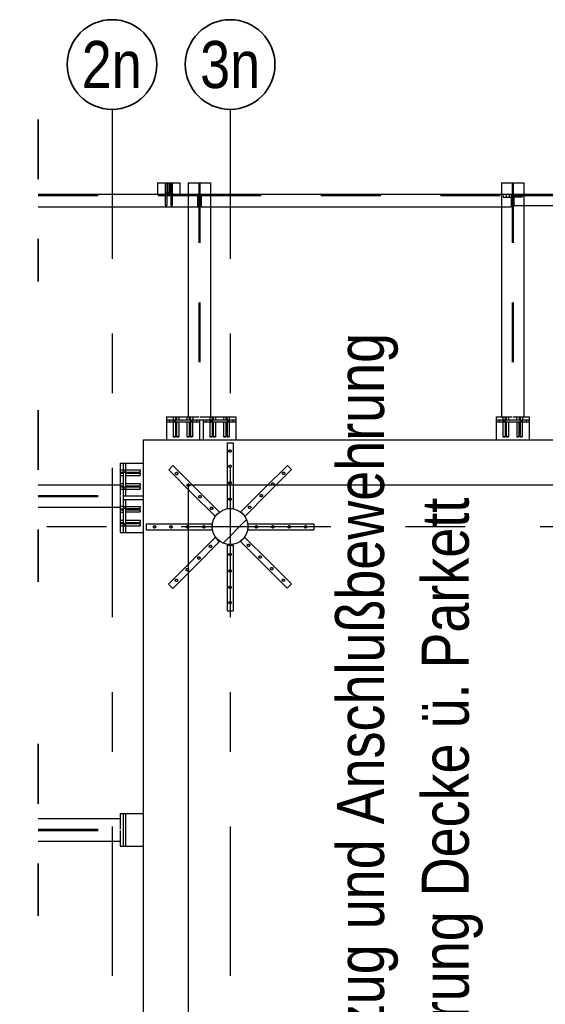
# Model space of a CAD drawing. Header units: millimetres. Extents: x -4.8 to 43.1, y -12 to 21.7.
# Tile 11 of 42: x 1.348 to 2.227, y 17.975 to 19.623. Entities that reach past the tile are written whole.
import ezdxf
from ezdxf.enums import TextEntityAlignment as Align

# ---------------------------------------------------------------- set-up
doc = ezdxf.new("R2010")
doc.units = ezdxf.units.MM
doc.linetypes.add('DASHDOTX2', pattern=[2, 1, -0.5, 0, -0.5])
doc.linetypes.add('HIDDEN', pattern=[0.375, 0.25, -0.125])
doc.layers.add('Achsen', color=7, linetype='Continuous', lineweight=20)
doc.styles.add('Arial Narrow', font='ARIALN.TTF')

msp = doc.modelspace()

# ---------------------------------------------------------------- hatches: boundary and pattern name
at = {"lineweight": 13}
h = msp.add_hatch(dxfattribs=at)
h.set_pattern_fill('bB', color=6, scale=0.01, angle=45, style=0, pattern_type=2)
h.set_pattern_definition([(45, (0, 0), (-0.08838835, 0.08838835), [0.0625, -0.025]), (45, (-0.0442, 0.0442), (-0.08838835, 0.08838835), [])])
h.paths.add_polyline_path([(1.729914, 18.774793), (1.729904, 18.775565), (1.729874, 18.776337), (1.729824, 18.777108), (1.729755, 18.777877), (1.729665, 18.778645), (1.729556, 18.779409), (1.729428, 18.780171), (1.729279, 18.780929), (1.729112, 18.781683), (1.728925, 18.782433), (1.728718, 18.783177), (1.728493, 18.783916), (1.728248, 18.784649), (1.727985, 18.785375), (1.727703, 18.786095), (1.727403, 18.786806), (1.727085, 18.78751), (1.726748, 18.788205), (1.726394, 18.788892), (1.726022, 18.789569), (1.725633, 18.790236), (1.725227, 18.790894), (1.724804, 18.79154), (1.724365, 18.792175), (1.723909, 18.792799), (1.723437, 18.793411), (1.72295, 18.79401), (1.722448, 18.794597), (1.72193, 18.795171), (1.721398, 18.795731), (1.720852, 18.796277), (1.720292, 18.796809), (1.719718, 18.797327), (1.719131, 18.797829), (1.718532, 18.798316), (1.71792, 18.798788), (1.717296, 18.799244), (1.716661, 18.799683), (1.716015, 18.800106), (1.715357, 18.800512), (1.71469, 18.800901), (1.714013, 18.801273), (1.713327, 18.801627), (1.712631, 18.801964), (1.711927, 18.802282), (1.711216, 18.802582), (1.710496, 18.802864), (1.70977, 18.803127), (1.709037, 18.803372), (1.708298, 18.803597), (1.707554, 18.803804), (1.706804, 18.803991), (1.70605, 18.804158), (1.705292, 18.804307), (1.70453, 18.804435), (1.703766, 18.804544), (1.702998, 18.804634), (1.702229, 18.804703), (1.701458, 18.804753), (1.700686, 18.804783), (1.699914, 18.804793), (1.699141, 18.804783), (1.698369, 18.804753), (1.697598, 18.804703), (1.696829, 18.804634), (1.696062, 18.804544), (1.695297, 18.804435), (1.694535, 18.804307), (1.693777, 18.804158), (1.693023, 18.803991), (1.692274, 18.803804), (1.691529, 18.803597), (1.69079, 18.803372), (1.690057, 18.803127), (1.689331, 18.802864), (1.688612, 18.802582), (1.6879, 18.802282), (1.687196, 18.801964), (1.686501, 18.801627), (1.685814, 18.801273), (1.685137, 18.800901), (1.68447, 18.800512), (1.683813, 18.800106), (1.683166, 18.799683), (1.682531, 18.799244), (1.681907, 18.798788), (1.681295, 18.798316), (1.680696, 18.797829), (1.680109, 18.797327), (1.679536, 18.796809), (1.678975, 18.796277), (1.678429, 18.795731), (1.677897, 18.795171), (1.67738, 18.794597), (1.676877, 18.79401), (1.67639, 18.793411), (1.675919, 18.792799), (1.675463, 18.792175), (1.675023, 18.79154), (1.6746, 18.790894), (1.674194, 18.790236), (1.673805, 18.789569), (1.673433, 18.788892), (1.673079, 18.788205), (1.672743, 18.78751), (1.672424, 18.786806), (1.672124, 18.786095), (1.671842, 18.785375), (1.671579, 18.784649), (1.671335, 18.783916), (1.671109, 18.783177), (1.670903, 18.782433), (1.670716, 18.781683), (1.670548, 18.780929), (1.6704, 18.780171), (1.670271, 18.779409), (1.670162, 18.778645), (1.670073, 18.777877), (1.670003, 18.777108), (1.669953, 18.776337), (1.669924, 18.775565), (1.669914, 18.774793), (1.669924, 18.77402), (1.669953, 18.773248), (1.670003, 18.772477), (1.670073, 18.771708), (1.670162, 18.770941), (1.670271, 18.770176), (1.6704, 18.769414), (1.670548, 18.768656), (1.670716, 18.767902), (1.670903, 18.767153), (1.671109, 18.766408), (1.671335, 18.765669), (1.671579, 18.764936), (1.671842, 18.76421), (1.672124, 18.763491), (1.672424, 18.762779), (1.672743, 18.762075), (1.673079, 18.76138), (1.673433, 18.760693), (1.673805, 18.760016), (1.674194, 18.759349), (1.6746, 18.758692), (1.675023, 18.758045), (1.675463, 18.75741), (1.675919, 18.756786), (1.67639, 18.756174), (1.676877, 18.755575), (1.67738, 18.754988), (1.677897, 18.754414), (1.678429, 18.753854), (1.678975, 18.753308), (1.679536, 18.752776), (1.680109, 18.752259), (1.680696, 18.751756), (1.681295, 18.751269), (1.681907, 18.750798), (1.682531, 18.750342), (1.683166, 18.749902), (1.683813, 18.749479), (1.68447, 18.749073), (1.685137, 18.748684), (1.685814, 18.748312), (1.686501, 18.747958), (1.687196, 18.747622), (1.6879, 18.747303), (1.688612, 18.747003), (1.689331, 18.746721), (1.690057, 18.746458), (1.69079, 18.746214), (1.691529, 18.745988), (1.692274, 18.745782), (1.693023, 18.745595), (1.693777, 18.745427), (1.694535, 18.745279), (1.695297, 18.74515), (1.696062, 18.745041), (1.696829, 18.744952), (1.697598, 18.744882), (1.698369, 18.744832), (1.699141, 18.744803), (1.699914, 18.744793), (1.700686, 18.744803), (1.701458, 18.744832), (1.702229, 18.744882), (1.702998, 18.744952), (1.703766, 18.745041), (1.70453, 18.74515), (1.705292, 18.745279), (1.70605, 18.745427), (1.706804, 18.745595), (1.707554, 18.745782), (1.708298, 18.745988), (1.709037, 18.746214), (1.70977, 18.746458), (1.710496, 18.746721), (1.711216, 18.747003), (1.711927, 18.747303), (1.712631, 18.747622), (1.713327, 18.747958), (1.714013, 18.748312), (1.71469, 18.748684), (1.715357, 18.749073), (1.716015, 18.749479), (1.716661, 18.749902), (1.717296, 18.750342), (1.71792, 18.750798), (1.718532, 18.751269), (1.719131, 18.751756), (1.719718, 18.752259), (1.720292, 18.752776), (1.720852, 18.753308), (1.721398, 18.753854), (1.72193, 18.754414), (1.722448, 18.754988), (1.72295, 18.755575), (1.723437, 18.756174), (1.723909, 18.756786), (1.724365, 18.75741), (1.724804, 18.758045), (1.725227, 18.758692), (1.725633, 18.759349), (1.726022, 18.760016), (1.726394, 18.760693), (1.726748, 18.76138), (1.727085, 18.762075), (1.727403, 18.762779), (1.727703, 18.763491), (1.727985, 18.76421), (1.728248, 18.764936), (1.728493, 18.765669), (1.728718, 18.766408), (1.728925, 18.767153), (1.729112, 18.767902), (1.729279, 18.768656), (1.729428, 18.769414), (1.729556, 18.770176), (1.729665, 18.770941), (1.729755, 18.771708), (1.729824, 18.772477), (1.729874, 18.773248), (1.729904, 18.77402)])

# ---------------------------------------------------------------- linework, layer by layer
at = {"color": 2, "linetype": 'HIDDEN', "lineweight": 35, "ltscale": 0.25}
for p, q in [((1.379225, 19.456006), (1.379225, 19.184756)), ((1.379225, 18.969803), (1.379225, 18.682303)), ((1.379225, 18.411037), (1.379225, 18.123537))]:
    msp.add_line(p, q, dxfattribs=at)
at = {"color": 3, "linetype": 'HIDDEN', "lineweight": 25, "ltscale": 0.25}
for p, q in [((1.596115, 19.349756), (1.596115, 19.331006)), ((1.598615, 19.349756), (1.598615, 19.331006)), ((1.647676, 19.349756), (1.647676, 18.958544)), ((1.649451, 19.349756), (1.649451, 18.958544)), ((2.171536, 19.349756), (2.171536, 18.958544)), ((2.173311, 19.349756), (2.173311, 18.958544)), ((1.379225, 19.328631), (1.645279, 19.328631)), ((1.591615, 19.332631), (1.594115, 19.332631)), ((1.591615, 19.331006), (1.594115, 19.331006)), ((1.591615, 19.329381), (1.594115, 19.329381)), ((1.596115, 19.333506), (1.598615, 19.333506)), ((1.600615, 19.332631), (1.603115, 19.332631)), ((1.600615, 19.331006), (1.603115, 19.331006)), ((1.600615, 19.329381), (1.603115, 19.329381)), ((1.629814, 19.331006), (1.645279, 19.331006)), ((1.645279, 19.331006), (1.647779, 19.331006)), ((1.645279, 19.328631), (1.645279, 19.309756)), ((1.647779, 19.331006), (1.647779, 19.309756)), ((1.649349, 19.331006), (1.651849, 19.331006)), ((1.649349, 19.331006), (1.649349, 19.309756)), ((1.651849, 19.331006), (1.667314, 19.331006)), ((1.651849, 19.328631), (1.651849, 19.309756)), ((1.651849, 19.328631), (2.170286, 19.328631)), ((2.153673, 19.331006), (2.170286, 19.331006)), ((2.156536, 19.328631), (2.156536, 19.326131)), ((2.156536, 19.326131), (2.171536, 19.326131)), ((2.161665, 19.331006), (2.161665, 19.328631)), ((2.161665, 19.328631), (2.161665, 19.326131)), ((2.166411, 19.331006), (2.166411, 19.328631)), ((2.166411, 19.328631), (2.166411, 19.326131)), ((2.170286, 19.331006), (2.170286, 19.309756)), ((2.170286, 19.328631), (2.171536, 19.328631)), ((2.173311, 19.328881), (2.174561, 19.328881)), ((2.173311, 19.326381), (2.188311, 19.326381)), ((2.174561, 19.331006), (2.191173, 19.331006)), ((2.174561, 19.331006), (2.174561, 19.312256)), ((2.174561, 19.328881), (2.747778, 19.328881)), ((2.178436, 19.331006), (2.178436, 19.328881)), ((2.178436, 19.328881), (2.178436, 19.326381)), ((2.183186, 19.331006), (2.183186, 19.328881)), ((2.183186, 19.328881), (2.183186, 19.326381)), ((2.188311, 19.328881), (2.188311, 19.326381)), ((1.629814, 19.309756), (1.645279, 19.309756)), ((1.645279, 19.319881), (1.647676, 19.319881)), ((1.645279, 19.319654), (1.647676, 19.319654)), ((1.647676, 19.31486), (1.645279, 19.31486)), ((1.645279, 19.314631), (1.647779, 19.314631)), ((1.645279, 19.309756), (1.647779, 19.309756)), ((1.647676, 19.319881), (1.649451, 19.319881)), ((1.647676, 19.319654), (1.649451, 19.319654)), ((1.649349, 19.31486), (1.647676, 19.31486)), ((1.647779, 19.314631), (1.649451, 19.314631)), ((1.651849, 19.31486), (1.649349, 19.31486)), ((1.649349, 19.309756), (1.651849, 19.309756)), ((1.649451, 19.319881), (1.651849, 19.319881)), ((1.649451, 19.319654), (1.651849, 19.319654)), ((1.649451, 19.314631), (1.651849, 19.314631)), ((1.651849, 19.309756), (1.667314, 19.309756)), ((2.153673, 19.309756), (2.170286, 19.309756)), ((2.174561, 19.312256), (2.191173, 19.312256)), ((1.598566, 18.953543), (1.598566, 18.949793)), ((1.60469, 18.958544), (1.60469, 18.953544)), ((1.60469, 18.953544), (1.60469, 18.952294)), ((1.60469, 18.952294), (1.604842, 18.952294)), ((1.604815, 18.952294), (1.604815, 18.949793)), ((1.604815, 18.949793), (1.604815, 18.924794)), ((1.604842, 18.952294), (1.605276, 18.952294)), ((1.605276, 18.952294), (1.605925, 18.952294)), ((1.605925, 18.952294), (1.606688, 18.952294)), ((1.606688, 18.952294), (1.607455, 18.952294)), ((1.607455, 18.952294), (1.608104, 18.952294)), ((1.608104, 18.952294), (1.608538, 18.952294)), ((1.608538, 18.952294), (1.60869, 18.952294)), ((1.608565, 18.952294), (1.608565, 18.949793)), ((1.608565, 18.949793), (1.608565, 18.924794)), ((1.60869, 18.958544), (1.60869, 18.953544)), ((1.60869, 18.953544), (1.60869, 18.952294)), ((1.610316, 18.958544), (1.610316, 18.953544)), ((1.610441, 18.949793), (1.610441, 18.924794)), ((1.614191, 18.949793), (1.614191, 18.924794)), ((1.614316, 18.958544), (1.614316, 18.953544)), ((1.627795, 18.958544), (1.627795, 18.953544)), ((1.62792, 18.949793), (1.627921, 18.924794)), ((1.629795, 18.958544), (1.647676, 18.958544)), ((1.63167, 18.949793), (1.631671, 18.924794)), ((1.631795, 18.958544), (1.631795, 18.953544)), ((1.63344, 18.958544), (1.63344, 18.953544)), ((1.63344, 18.953544), (1.63344, 18.952294)), ((1.63344, 18.952294), (1.633592, 18.952294)), ((1.633565, 18.952294), (1.633565, 18.949793)), ((1.633565, 18.949793), (1.633565, 18.924794)), ((1.633592, 18.952294), (1.634026, 18.952294)), ((1.634026, 18.952294), (1.634675, 18.952294)), ((1.634675, 18.952294), (1.635438, 18.952294)), ((1.635438, 18.952294), (1.636205, 18.952294)), ((1.636205, 18.952294), (1.636854, 18.952294)), ((1.636854, 18.952294), (1.637288, 18.952294)), ((1.637288, 18.952294), (1.63744, 18.952294)), ((1.637315, 18.952294), (1.637315, 18.949793)), ((1.637315, 18.949793), (1.637315, 18.924794)), ((1.63744, 18.958544), (1.63744, 18.953544)), ((1.63744, 18.953544), (1.63744, 18.952294)), ((1.643566, 18.953543), (1.643566, 18.949793)), ((1.649451, 18.958544), (1.667314, 18.958544)), ((1.659816, 18.953543), (1.659816, 18.949793)), ((1.66594, 18.958544), (1.66594, 18.953544)), ((1.66594, 18.953544), (1.66594, 18.952294)), ((1.66594, 18.952294), (1.666092, 18.952294)), ((1.666065, 18.952294), (1.666065, 18.949793)), ((1.666065, 18.949793), (1.666065, 18.924794)), ((1.666092, 18.952294), (1.666526, 18.952294)), ((1.666526, 18.952294), (1.667175, 18.952294)), ((1.667175, 18.952294), (1.667938, 18.952294)), ((1.667938, 18.952294), (1.668705, 18.952294)), ((1.668705, 18.952294), (1.669354, 18.952294)), ((1.669354, 18.952294), (1.669788, 18.952294)), ((1.669788, 18.952294), (1.66994, 18.952294)), ((1.669815, 18.952294), (1.669815, 18.949793)), ((1.669815, 18.949793), (1.669815, 18.924794)), ((1.66994, 18.958544), (1.66994, 18.953544)), ((1.66994, 18.953544), (1.66994, 18.952294)), ((1.671566, 18.958544), (1.671566, 18.953544)), ((1.671691, 18.949793), (1.671691, 18.924794)), ((1.675441, 18.949793), (1.675441, 18.924794)), ((1.675566, 18.958544), (1.675566, 18.953544)), ((1.689045, 18.958544), (1.689045, 18.953544)), ((1.68917, 18.949793), (1.689171, 18.924794)), ((1.69292, 18.949793), (1.692921, 18.924794)), ((1.693045, 18.958544), (1.693045, 18.953544)), ((1.69469, 18.958544), (1.69469, 18.953544)), ((1.69469, 18.953544), (1.69469, 18.952294)), ((1.69469, 18.952294), (1.694842, 18.952294)), ((1.694815, 18.952294), (1.694815, 18.949793)), ((1.694815, 18.949793), (1.694815, 18.924794)), ((1.694842, 18.952294), (1.695276, 18.952294)), ((1.695276, 18.952294), (1.695925, 18.952294)), ((1.695925, 18.952294), (1.696688, 18.952294)), ((1.696688, 18.952294), (1.697455, 18.952294)), ((1.697455, 18.952294), (1.698104, 18.952294)), ((1.698104, 18.952294), (1.698538, 18.952294)), ((1.698538, 18.952294), (1.69869, 18.952294)), ((1.698565, 18.952294), (1.698565, 18.949793)), ((1.698565, 18.949793), (1.698565, 18.924794)), ((1.69869, 18.958544), (1.69869, 18.953544)), ((1.69869, 18.953544), (1.69869, 18.952294)), ((1.704816, 18.953543), (1.704816, 18.949793)), ((2.149915, 18.953543), (2.149915, 18.949793)), ((2.153673, 18.958544), (2.171536, 18.958544)), ((2.156039, 18.958544), (2.156039, 18.953544)), ((2.156039, 18.953544), (2.156039, 18.952294)), ((2.156039, 18.952294), (2.156191, 18.952294)), ((2.156164, 18.952294), (2.156164, 18.949793)), ((2.156164, 18.949793), (2.156164, 18.924794)), ((2.156191, 18.952294), (2.156625, 18.952294)), ((2.156625, 18.952294), (2.157274, 18.952294)), ((2.157274, 18.952294), (2.158037, 18.952294)), ((2.158037, 18.952294), (2.158805, 18.952294)), ((2.158805, 18.952294), (2.159453, 18.952294)), ((2.159453, 18.952294), (2.159887, 18.952294)), ((2.159887, 18.952294), (2.160039, 18.952294)), ((2.159914, 18.952294), (2.159914, 18.949793)), ((2.159914, 18.949793), (2.159914, 18.924794)), ((2.160039, 18.958544), (2.160039, 18.953544)), ((2.160039, 18.953544), (2.160039, 18.952294)), ((2.161665, 18.958544), (2.161665, 18.953544)), ((2.16179, 18.949793), (2.16179, 18.924794)), ((2.16554, 18.949793), (2.16554, 18.924794)), ((2.165665, 18.958544), (2.165665, 18.953544)), ((2.173311, 18.958544), (2.191173, 18.958544)), ((2.179145, 18.958544), (2.179145, 18.953544)), ((2.17927, 18.949793), (2.17927, 18.924794)), ((2.18302, 18.949793), (2.18302, 18.924794)), ((2.183145, 18.958544), (2.183145, 18.953544)), ((2.184789, 18.958544), (2.184789, 18.953544)), ((2.184789, 18.953544), (2.184789, 18.952294)), ((2.184789, 18.952294), (2.184941, 18.952294)), ((2.184914, 18.952294), (2.184914, 18.949793)), ((2.184914, 18.949793), (2.184914, 18.924794)), ((2.184941, 18.952294), (2.185375, 18.952294)), ((2.185375, 18.952294), (2.186024, 18.952294)), ((2.186024, 18.952294), (2.186787, 18.952294)), ((2.186787, 18.952294), (2.187555, 18.952294)), ((2.187555, 18.952294), (2.188203, 18.952294)), ((2.188203, 18.952294), (2.188637, 18.952294)), ((2.188637, 18.952294), (2.188789, 18.952294)), ((2.188664, 18.952294), (2.188664, 18.949793)), ((2.188664, 18.949793), (2.188664, 18.924794)), ((2.188789, 18.958544), (2.188789, 18.953544)), ((2.188789, 18.953544), (2.188789, 18.952294)), ((2.194915, 18.953543), (2.194915, 18.949793)), ((1.604959, 18.924794), (1.604815, 18.924794)), ((1.604957, 18.924787), (1.604815, 18.924787)), ((1.605363, 18.924779), (1.604957, 18.924779)), ((1.604959, 18.924803), (1.605366, 18.924803)), ((1.605971, 18.924779), (1.605363, 18.924779)), ((1.605366, 18.924796), (1.605974, 18.924796)), ((1.606692, 18.924779), (1.605971, 18.924779)), ((1.605974, 18.924796), (1.606688, 18.924796)), ((1.606688, 18.924796), (1.607406, 18.924796)), ((1.607409, 18.924779), (1.606692, 18.924779)), ((1.607406, 18.924796), (1.608015, 18.924796)), ((1.608017, 18.924779), (1.607409, 18.924779)), ((1.608015, 18.924803), (1.608422, 18.924803)), ((1.608423, 18.924779), (1.608017, 18.924779)), ((1.608565, 18.924794), (1.608422, 18.924794)), ((1.608565, 18.924787), (1.608423, 18.924787)), ((1.610585, 18.924793), (1.610441, 18.924793)), ((1.610583, 18.924787), (1.610441, 18.924787)), ((1.610989, 18.924779), (1.610583, 18.924779)), ((1.610585, 18.924803), (1.610992, 18.924803)), ((1.611597, 18.924779), (1.610989, 18.924779)), ((1.610992, 18.924796), (1.6116, 18.924796)), ((1.612318, 18.924779), (1.611597, 18.924779)), ((1.6116, 18.924796), (1.612314, 18.924796)), ((1.612314, 18.924796), (1.613032, 18.924796)), ((1.613035, 18.92478), (1.612318, 18.924779)), ((1.613032, 18.924796), (1.613641, 18.924796)), ((1.613643, 18.92478), (1.613035, 18.92478)), ((1.613641, 18.924803), (1.614048, 18.924803)), ((1.614049, 18.92478), (1.613643, 18.92478)), ((1.614191, 18.924793), (1.614048, 18.924793)), ((1.614191, 18.924788), (1.614049, 18.924788)), ((1.628064, 18.924792), (1.627921, 18.924792)), ((1.628063, 18.924789), (1.627921, 18.924789)), ((1.628468, 18.92478), (1.628063, 18.92478)), ((1.628064, 18.924802), (1.628471, 18.924802)), ((1.629076, 18.92478), (1.628468, 18.92478)), ((1.628471, 18.924796), (1.62908, 18.924796)), ((1.629797, 18.92478), (1.629076, 18.92478)), ((1.62908, 18.924796), (1.629794, 18.924796)), ((1.629794, 18.924796), (1.630511, 18.924796)), ((1.630515, 18.92478), (1.629797, 18.92478)), ((1.630511, 18.924796), (1.63112, 18.924796)), ((1.631123, 18.92478), (1.630515, 18.92478)), ((1.63112, 18.924802), (1.631527, 18.924802)), ((1.631529, 18.92478), (1.631123, 18.92478)), ((1.631671, 18.924792), (1.631527, 18.924792)), ((1.631671, 18.924789), (1.631529, 18.924789)), ((1.633709, 18.924792), (1.633565, 18.924792)), ((1.633707, 18.924789), (1.633565, 18.924789)), ((1.634113, 18.92478), (1.633707, 18.92478)), ((1.633709, 18.924802), (1.634116, 18.924802)), ((1.634721, 18.92478), (1.634113, 18.92478)), ((1.634116, 18.924796), (1.634724, 18.924796)), ((1.635442, 18.92478), (1.634721, 18.92478)), ((1.634724, 18.924796), (1.635438, 18.924796)), ((1.635438, 18.924796), (1.636156, 18.924796)), ((1.636159, 18.92478), (1.635442, 18.92478)), ((1.636156, 18.924796), (1.636765, 18.924796)), ((1.636767, 18.92478), (1.636159, 18.92478)), ((1.636765, 18.924802), (1.637172, 18.924802)), ((1.637173, 18.92478), (1.636767, 18.92478)), ((1.637315, 18.924792), (1.637172, 18.924792)), ((1.637315, 18.924789), (1.637173, 18.924789)), ((1.666207, 18.924791), (1.666065, 18.924791)), ((1.666209, 18.92479), (1.666065, 18.92479)), ((1.666613, 18.924781), (1.666207, 18.924781)), ((1.666209, 18.924802), (1.666616, 18.924802)), ((1.667221, 18.924781), (1.666613, 18.924781)), ((1.666616, 18.924796), (1.667224, 18.924796)), ((1.667942, 18.924781), (1.667221, 18.924781)), ((1.667224, 18.924796), (1.667938, 18.924796)), ((1.667938, 18.924796), (1.668656, 18.924796)), ((1.668659, 18.924781), (1.667942, 18.924781)), ((1.668656, 18.924796), (1.669265, 18.924796)), ((1.669267, 18.924781), (1.668659, 18.924781)), ((1.669265, 18.924802), (1.669672, 18.924802)), ((1.669673, 18.924781), (1.669267, 18.924781)), ((1.669815, 18.92479), (1.669672, 18.92479)), ((1.669815, 18.924792), (1.669673, 18.924792)), ((1.671833, 18.924792), (1.671691, 18.924792)), ((1.671835, 18.92479), (1.671691, 18.92479)), ((1.672239, 18.924781), (1.671833, 18.924781)), ((1.671835, 18.924802), (1.672242, 18.924802)), ((1.672847, 18.924781), (1.672239, 18.924781)), ((1.672242, 18.924796), (1.67285, 18.924796)), ((1.673568, 18.924781), (1.672847, 18.924781)), ((1.67285, 18.924796), (1.673564, 18.924796)), ((1.673564, 18.924796), (1.674282, 18.924796)), ((1.674285, 18.924781), (1.673568, 18.924781)), ((1.674282, 18.924796), (1.674891, 18.924796)), ((1.674893, 18.924781), (1.674285, 18.924781)), ((1.674891, 18.924802), (1.675298, 18.924802)), ((1.675299, 18.924781), (1.674893, 18.924781)), ((1.675441, 18.924789), (1.675298, 18.924789)), ((1.675441, 18.924792), (1.675299, 18.924792)), ((1.689313, 18.924793), (1.689171, 18.924793)), ((1.689314, 18.924788), (1.689171, 18.924788)), ((1.689718, 18.924781), (1.689313, 18.924781)), ((1.689314, 18.924801), (1.689721, 18.924801)), ((1.690326, 18.924781), (1.689718, 18.924781)), ((1.689721, 18.924796), (1.69033, 18.924796)), ((1.691047, 18.924781), (1.690326, 18.924781)), ((1.69033, 18.924796), (1.691044, 18.924796)), ((1.691044, 18.924796), (1.691761, 18.924796)), ((1.691765, 18.924781), (1.691047, 18.924781)), ((1.691761, 18.924796), (1.69237, 18.924796)), ((1.692373, 18.924781), (1.691765, 18.924781)), ((1.69237, 18.924801), (1.692777, 18.924801)), ((1.692779, 18.924781), (1.692373, 18.924781)), ((1.692921, 18.924788), (1.692777, 18.924788)), ((1.692921, 18.924793), (1.692779, 18.924793)), ((1.694957, 18.924794), (1.694815, 18.924794)), ((1.694959, 18.924788), (1.694815, 18.924788)), ((1.694914, 18.914793), (1.704914, 18.914793)), ((1.694914, 18.914793), (1.694914, 18.859793)), ((1.695363, 18.924782), (1.694957, 18.924782)), ((1.694959, 18.924801), (1.695366, 18.924801)), ((1.695971, 18.924782), (1.695363, 18.924782)), ((1.695366, 18.924796), (1.695974, 18.924796)), ((1.696692, 18.924782), (1.695971, 18.924782)), ((1.695974, 18.924796), (1.696688, 18.924796)), ((1.696688, 18.924796), (1.697406, 18.924796)), ((1.697409, 18.924782), (1.696692, 18.924782)), ((1.697406, 18.924796), (1.698015, 18.924796)), ((1.698017, 18.924782), (1.697409, 18.924782)), ((1.698015, 18.924801), (1.698422, 18.924801)), ((1.698423, 18.924782), (1.698017, 18.924782)), ((1.698565, 18.924788), (1.698422, 18.924788)), ((1.698565, 18.924794), (1.698423, 18.924794)), ((1.704914, 18.914793), (1.704914, 18.859793)), ((2.156308, 18.924794), (2.156164, 18.924794)), ((2.156306, 18.924791), (2.156164, 18.924791)), ((2.156712, 18.924793), (2.156306, 18.924793)), ((2.156308, 18.924794), (2.156715, 18.924794)), ((2.15732, 18.924793), (2.156712, 18.924793)), ((2.156715, 18.924794), (2.157324, 18.924794)), ((2.158041, 18.924793), (2.15732, 18.924793)), ((2.157324, 18.924794), (2.158037, 18.924794)), ((2.158037, 18.924794), (2.158755, 18.924794)), ((2.158759, 18.924793), (2.158041, 18.924793)), ((2.158755, 18.924794), (2.159364, 18.924794)), ((2.159366, 18.924793), (2.158759, 18.924793)), ((2.159364, 18.924794), (2.159771, 18.924794)), ((2.159772, 18.924793), (2.159366, 18.924793)), ((2.159914, 18.924794), (2.159771, 18.924794)), ((2.159914, 18.924792), (2.159772, 18.924792)), ((2.161934, 18.924793), (2.16179, 18.924793)), ((2.161932, 18.924792), (2.16179, 18.924792)), ((2.162338, 18.924793), (2.161932, 18.924793)), ((2.161934, 18.924794), (2.162341, 18.924794)), ((2.162946, 18.924793), (2.162338, 18.924793)), ((2.162341, 18.924794), (2.162949, 18.924794)), ((2.163667, 18.924793), (2.162946, 18.924793)), ((2.162949, 18.924794), (2.163663, 18.924794)), ((2.163663, 18.924794), (2.164381, 18.924794)), ((2.164385, 18.924793), (2.163667, 18.924793)), ((2.164381, 18.924794), (2.16499, 18.924794)), ((2.164992, 18.924793), (2.164385, 18.924793)), ((2.16499, 18.924794), (2.165397, 18.924794)), ((2.165398, 18.924793), (2.164992, 18.924793)), ((2.16554, 18.924793), (2.165397, 18.924793)), ((2.16554, 18.924792), (2.165398, 18.924792)), ((2.179412, 18.924793), (2.17927, 18.924793)), ((2.179413, 18.924792), (2.17927, 18.924792)), ((2.179818, 18.924794), (2.179412, 18.924794)), ((2.179413, 18.924794), (2.17982, 18.924794)), ((2.180425, 18.924794), (2.179818, 18.924794)), ((2.17982, 18.924794), (2.180429, 18.924794)), ((2.181147, 18.924794), (2.180425, 18.924794)), ((2.180429, 18.924794), (2.181143, 18.924794)), ((2.181143, 18.924794), (2.181861, 18.924794)), ((2.181864, 18.924794), (2.181147, 18.924794)), ((2.181861, 18.924794), (2.182469, 18.924794)), ((2.182472, 18.924794), (2.181864, 18.924794)), ((2.182469, 18.924794), (2.182876, 18.924794)), ((2.182878, 18.924794), (2.182472, 18.924794)), ((2.18302, 18.924792), (2.182876, 18.924792)), ((2.18302, 18.924793), (2.182878, 18.924793)), ((2.185056, 18.924794), (2.184914, 18.924794)), ((2.185058, 18.924792), (2.184914, 18.924792)), ((2.185462, 18.924794), (2.185056, 18.924794)), ((2.185058, 18.924794), (2.185465, 18.924794)), ((2.18607, 18.924794), (2.185462, 18.924794)), ((2.185465, 18.924794), (2.186074, 18.924794)), ((2.186791, 18.924794), (2.18607, 18.924794)), ((2.186074, 18.924794), (2.186787, 18.924794)), ((2.186787, 18.924794), (2.187505, 18.924794)), ((2.187509, 18.924794), (2.186791, 18.924794)), ((2.187505, 18.924794), (2.188114, 18.924794)), ((2.188116, 18.924794), (2.187509, 18.924794)), ((2.188114, 18.924794), (2.188521, 18.924794)), ((2.188522, 18.924794), (2.188116, 18.924794)), ((2.188664, 18.924792), (2.188521, 18.924792)), ((2.188664, 18.924794), (2.188522, 18.924794)), ((1.516063, 18.869919), (1.521063, 18.869919)), ((1.516063, 18.865919), (1.521063, 18.865919)), ((1.521063, 18.869919), (1.522313, 18.869919)), ((1.521063, 18.865919), (1.522313, 18.865919)), ((1.522313, 18.869919), (1.522313, 18.869767)), ((1.522313, 18.869794), (1.524813, 18.869794)), ((1.522313, 18.869767), (1.522313, 18.869333)), ((1.522313, 18.869333), (1.522313, 18.868684)), ((1.522313, 18.868684), (1.522313, 18.867921)), ((1.522313, 18.867921), (1.522313, 18.867154)), ((1.522313, 18.867154), (1.522313, 18.866505)), ((1.522313, 18.866505), (1.522313, 18.866071)), ((1.522313, 18.866071), (1.522313, 18.865919)), ((1.522313, 18.866044), (1.524813, 18.866044)), ((1.524813, 18.869794), (1.549813, 18.869794)), ((1.524813, 18.866044), (1.549813, 18.866044)), ((1.549811, 18.868638), (1.549811, 18.869246)), ((1.549811, 18.866592), (1.549811, 18.8672)), ((1.549813, 18.869794), (1.549813, 18.869652)), ((1.549813, 18.869652), (1.549813, 18.869246)), ((1.549813, 18.869244), (1.549813, 18.869651)), ((1.549813, 18.869244), (1.549813, 18.868638)), ((1.549813, 18.868638), (1.549813, 18.867921)), ((1.549813, 18.867921), (1.549813, 18.867203)), ((1.549813, 18.867203), (1.549813, 18.866595)), ((1.549813, 18.866188), (1.549813, 18.866595)), ((1.549813, 18.866592), (1.549813, 18.866186)), ((1.549813, 18.866186), (1.549813, 18.866044)), ((1.549818, 18.869794), (1.549818, 18.869651)), ((1.549818, 18.866188), (1.549818, 18.866044)), ((1.597383, 18.869752), (1.604454, 18.876823)), ((1.597383, 18.869752), (1.636274, 18.830861)), ((1.604454, 18.876823), (1.643345, 18.837932)), ((1.756836, 18.838286), (1.795727, 18.877177)), ((1.763907, 18.831215), (1.802798, 18.870106)), ((1.795727, 18.877177), (1.802798, 18.870106)), ((1.516063, 18.864274), (1.521063, 18.864274)), ((1.516063, 18.860274), (1.521063, 18.860274)), ((1.524814, 18.864149), (1.549813, 18.86415)), ((1.524814, 18.860399), (1.549813, 18.8604)), ((1.549811, 18.862994), (1.549811, 18.863602)), ((1.549811, 18.860947), (1.549811, 18.861555)), ((1.549812, 18.863599), (1.549812, 18.864006)), ((1.549812, 18.860543), (1.549812, 18.86095)), ((1.549813, 18.86415), (1.549813, 18.864008)), ((1.549813, 18.864008), (1.549813, 18.863602)), ((1.549813, 18.863599), (1.549813, 18.862994)), ((1.549813, 18.862994), (1.549813, 18.862276)), ((1.549813, 18.862276), (1.549813, 18.861559)), ((1.549813, 18.861559), (1.549813, 18.86095)), ((1.549813, 18.860947), (1.549813, 18.860542)), ((1.549813, 18.860542), (1.549813, 18.8604)), ((1.549818, 18.86415), (1.549818, 18.864006)), ((1.549818, 18.860543), (1.549818, 18.8604)), ((1.694914, 18.859793), (1.694914, 18.804793)), ((1.704914, 18.859793), (1.704914, 18.804793)), ((1.516063, 18.846795), (1.521063, 18.846795)), ((1.516063, 18.844803), (1.516063, 18.82694)), ((1.516063, 18.842795), (1.521063, 18.842795)), ((1.516063, 18.841169), (1.521063, 18.841169)), ((1.516063, 18.837169), (1.521063, 18.837169)), ((1.521063, 18.841169), (1.522313, 18.841169)), ((1.521063, 18.837169), (1.522313, 18.837169)), ((1.522313, 18.841169), (1.522313, 18.841017)), ((1.522313, 18.841044), (1.524813, 18.841044)), ((1.522313, 18.841017), (1.522313, 18.840583)), ((1.522313, 18.840583), (1.522313, 18.839934)), ((1.522313, 18.839934), (1.522313, 18.839171)), ((1.522313, 18.839171), (1.522313, 18.838404)), ((1.522313, 18.838404), (1.522313, 18.837755)), ((1.522313, 18.837755), (1.522313, 18.837321)), ((1.522313, 18.837321), (1.522313, 18.837169)), ((1.522313, 18.837294), (1.524813, 18.837294)), ((1.524813, 18.841044), (1.549813, 18.841044)), ((1.524813, 18.837294), (1.549813, 18.837294)), ((1.524814, 18.84667), (1.549813, 18.84667)), ((1.524814, 18.84292), (1.549813, 18.84292)), ((1.549812, 18.84612), (1.549812, 18.846527)), ((1.549812, 18.845514), (1.549812, 18.846122)), ((1.549812, 18.843468), (1.549812, 18.844076)), ((1.549812, 18.843064), (1.549812, 18.843471)), ((1.549812, 18.840494), (1.549812, 18.840901)), ((1.549812, 18.839888), (1.549812, 18.840496)), ((1.549812, 18.837842), (1.549812, 18.83845)), ((1.549812, 18.837438), (1.549812, 18.837845)), ((1.549813, 18.846528), (1.549813, 18.846122)), ((1.549813, 18.84612), (1.549813, 18.845514)), ((1.549813, 18.845514), (1.549813, 18.844797)), ((1.549813, 18.844797), (1.549813, 18.844079)), ((1.549813, 18.844079), (1.549813, 18.843471)), ((1.549813, 18.843468), (1.549813, 18.843062)), ((1.549813, 18.840902), (1.549813, 18.840496)), ((1.549813, 18.840494), (1.549813, 18.839888)), ((1.549813, 18.839888), (1.549813, 18.839171)), ((1.549813, 18.839171), (1.549813, 18.838453)), ((1.549813, 18.838453), (1.549813, 18.837845)), ((1.549813, 18.837842), (1.549813, 18.837436)), ((1.549814, 18.84667), (1.549814, 18.846528)), ((1.549815, 18.843062), (1.549815, 18.84292)), ((1.549815, 18.841044), (1.549815, 18.840902)), ((1.549815, 18.837436), (1.549815, 18.837294)), ((1.549816, 18.837438), (1.549816, 18.837294)), ((1.549817, 18.84667), (1.549817, 18.846527)), ((1.549817, 18.843064), (1.549817, 18.84292)), ((1.549817, 18.841044), (1.549817, 18.840901)), ((1.643345, 18.837932), (1.682236, 18.799041)), ((1.717945, 18.799395), (1.756836, 18.838286)), ((1.379225, 18.82694), (1.516063, 18.82694)), ((1.379225, 18.825165), (1.516063, 18.825165)), ((1.516063, 18.825165), (1.516063, 18.807303)), ((1.636274, 18.830861), (1.675165, 18.79197)), ((1.725016, 18.792324), (1.763907, 18.831215)), ((1.516063, 18.808669), (1.521063, 18.808669)), ((1.516063, 18.804669), (1.521063, 18.804669)), ((1.516063, 18.803024), (1.521063, 18.803024)), ((1.516063, 18.799024), (1.521063, 18.799024)), ((1.521063, 18.808669), (1.522313, 18.808669)), ((1.521063, 18.804669), (1.522313, 18.804669)), ((1.522313, 18.808669), (1.522313, 18.808517)), ((1.522313, 18.808544), (1.524813, 18.808544)), ((1.522313, 18.808517), (1.522313, 18.808083)), ((1.522313, 18.808083), (1.522313, 18.807434)), ((1.522313, 18.807434), (1.522313, 18.806671)), ((1.522313, 18.806671), (1.522313, 18.805904)), ((1.522313, 18.805904), (1.522313, 18.805255)), ((1.522313, 18.805255), (1.522313, 18.804821)), ((1.522313, 18.804821), (1.522313, 18.804669)), ((1.522313, 18.804794), (1.524813, 18.804794)), ((1.524813, 18.808544), (1.549813, 18.808544)), ((1.524813, 18.804794), (1.549813, 18.804794)), ((1.524814, 18.802899), (1.549813, 18.8029)), ((1.524814, 18.799149), (1.549813, 18.79915)), ((1.549812, 18.807994), (1.549812, 18.808401)), ((1.549812, 18.807388), (1.549812, 18.807996)), ((1.549812, 18.805342), (1.549812, 18.80595)), ((1.549812, 18.804938), (1.549812, 18.805345)), ((1.549812, 18.802349), (1.549812, 18.802756)), ((1.549812, 18.801744), (1.549812, 18.802352)), ((1.549812, 18.799697), (1.549812, 18.800305)), ((1.549812, 18.799293), (1.549812, 18.7997)), ((1.549813, 18.807994), (1.549813, 18.807388)), ((1.549813, 18.807388), (1.549813, 18.806671)), ((1.549813, 18.806671), (1.549813, 18.805953)), ((1.549813, 18.805953), (1.549813, 18.805345)), ((1.549813, 18.802349), (1.549813, 18.801744)), ((1.549813, 18.801744), (1.549813, 18.801026)), ((1.549813, 18.801026), (1.549813, 18.800309)), ((1.549813, 18.800309), (1.549813, 18.7997)), ((1.549814, 18.808402), (1.549814, 18.807996)), ((1.549814, 18.805342), (1.549814, 18.804936)), ((1.549814, 18.804938), (1.549814, 18.804794)), ((1.549814, 18.8029), (1.549814, 18.802756)), ((1.549814, 18.802758), (1.549814, 18.802352)), ((1.549814, 18.799697), (1.549814, 18.799292)), ((1.549814, 18.799293), (1.549814, 18.79915)), ((1.549815, 18.808544), (1.549815, 18.808401)), ((1.549817, 18.808544), (1.549817, 18.808402)), ((1.549817, 18.804936), (1.549817, 18.804794)), ((1.549817, 18.8029), (1.549817, 18.802758)), ((1.549818, 18.799292), (1.549818, 18.79915)), ((1.675165, 18.79197), (1.682236, 18.799041)), ((1.694914, 18.804795), (1.704914, 18.804795)), ((1.717945, 18.799395), (1.725016, 18.792324)), ((1.516063, 18.785545), (1.521063, 18.785545)), ((1.524814, 18.78542), (1.549813, 18.78542)), ((1.549811, 18.78487), (1.549811, 18.785277)), ((1.549811, 18.781814), (1.549811, 18.782221)), ((1.549812, 18.784264), (1.549812, 18.784872)), ((1.549813, 18.78542), (1.549813, 18.785277)), ((1.549813, 18.78487), (1.549813, 18.784264)), ((1.549813, 18.784264), (1.549813, 18.783547)), ((1.549813, 18.783547), (1.549813, 18.782829)), ((1.549813, 18.782829), (1.549813, 18.782221)), ((1.549812, 18.782218), (1.549812, 18.782826)), ((1.549815, 18.785278), (1.549815, 18.784872)), ((1.549815, 18.782218), (1.549815, 18.781812)), ((1.549819, 18.78542), (1.549819, 18.785278)), ((1.516063, 18.781545), (1.521063, 18.781545)), ((1.516063, 18.779919), (1.521063, 18.779919)), ((1.516063, 18.775919), (1.521063, 18.775919)), ((1.521063, 18.779919), (1.522313, 18.779919)), ((1.521063, 18.775919), (1.522313, 18.775919)), ((1.522313, 18.779919), (1.522313, 18.779767)), ((1.522313, 18.779794), (1.524813, 18.779794)), ((1.522313, 18.779767), (1.522313, 18.779333)), ((1.522313, 18.779333), (1.522313, 18.778684)), ((1.522313, 18.778684), (1.522313, 18.777921)), ((1.522313, 18.777921), (1.522313, 18.777154)), ((1.522313, 18.777154), (1.522313, 18.776505)), ((1.522313, 18.776505), (1.522313, 18.776071)), ((1.522313, 18.776071), (1.522313, 18.775919)), ((1.522313, 18.776044), (1.524813, 18.776044)), ((1.524813, 18.779794), (1.549813, 18.779794)), ((1.524813, 18.776044), (1.549813, 18.776044)), ((1.524814, 18.78167), (1.549813, 18.78167)), ((1.549811, 18.779244), (1.549811, 18.779651)), ((1.549811, 18.776188), (1.549811, 18.776595)), ((1.549813, 18.781814), (1.549813, 18.78167)), ((1.549813, 18.779794), (1.549813, 18.779651)), ((1.549813, 18.778638), (1.549813, 18.779246)), ((1.549813, 18.779244), (1.549813, 18.778638)), ((1.549813, 18.778638), (1.549813, 18.777921)), ((1.549813, 18.777921), (1.549813, 18.777203)), ((1.549813, 18.777203), (1.549813, 18.776595)), ((1.549813, 18.776592), (1.549813, 18.7772)), ((1.549813, 18.776188), (1.549813, 18.776044)), ((1.549815, 18.779652), (1.549815, 18.779246)), ((1.549815, 18.776592), (1.549815, 18.776186)), ((1.549819, 18.781812), (1.549819, 18.78167)), ((1.549819, 18.779794), (1.549819, 18.779652)), ((1.549819, 18.776186), (1.549819, 18.776044)), ((1.559914, 18.779293), (1.614914, 18.779293)), ((1.559914, 18.779293), (1.559914, 18.769293)), ((1.559914, 18.769293), (1.614914, 18.769293)), ((1.614914, 18.779293), (1.669914, 18.779293)), ((1.614914, 18.769293), (1.669914, 18.769293)), ((1.669914, 18.779293), (1.669914, 18.769293)), ((1.729914, 18.779293), (1.784914, 18.779293)), ((1.729914, 18.779293), (1.729914, 18.769293)), ((1.729914, 18.769293), (1.784914, 18.769293)), ((1.784914, 18.779293), (1.839914, 18.779293)), ((1.784914, 18.769293), (1.839914, 18.769293)), ((1.839914, 18.779293), (1.839914, 18.769293)), ((1.635921, 18.717371), (1.674811, 18.756261)), ((1.642992, 18.7103), (1.681882, 18.74919)), ((1.674811, 18.756261), (1.681882, 18.74919)), ((1.717591, 18.749544), (1.724662, 18.756615)), ((1.717591, 18.749544), (1.756482, 18.710653)), ((1.724662, 18.756615), (1.763553, 18.717724)), ((1.694914, 18.743793), (1.704914, 18.743793)), ((1.694914, 18.743793), (1.694914, 18.688793)), ((1.704914, 18.743793), (1.704914, 18.688793)), ((1.59703, 18.67848), (1.635921, 18.717371)), ((1.763553, 18.717724), (1.802444, 18.678833)), ((1.604101, 18.671409), (1.642992, 18.7103)), ((1.756482, 18.710653), (1.795373, 18.671762)), ((1.694914, 18.688793), (1.694914, 18.633793)), ((1.704914, 18.688793), (1.704914, 18.633793)), ((1.59703, 18.67848), (1.604101, 18.671409)), ((1.795373, 18.671762), (1.802444, 18.678833)), ((1.694914, 18.633793), (1.704914, 18.633793)), ((1.516063, 18.286037), (1.516063, 18.268174)), ((1.379225, 18.268174), (1.516063, 18.268174)), ((1.379225, 18.266399), (1.516063, 18.266399)), ((1.516063, 18.266399), (1.516063, 18.248537))]:
    msp.add_line(p, q, dxfattribs=at)
for centre in [(1.699914, 18.901043), (1.610641, 18.863565), (1.699914, 18.875543), (1.789539, 18.863918), (1.699914, 18.848043), (1.630087, 18.844119), (1.771508, 18.845887), (1.649532, 18.824674), (1.699914, 18.820543), (1.752063, 18.826442), (1.668978, 18.805229), (1.732617, 18.806996), (1.573664, 18.774293), (1.601164, 18.774293), (1.628664, 18.774293), (1.656164, 18.774293), (1.743664, 18.774293), (1.771164, 18.774293), (1.798664, 18.774293), (1.826164, 18.774293), (1.66721, 18.741589), (1.73085, 18.743357), (1.647765, 18.722144), (1.699914, 18.728043), (1.750295, 18.723911), (1.628319, 18.702698), (1.699914, 18.700543), (1.76974, 18.704466), (1.610288, 18.684667), (1.789186, 18.68502), (1.699914, 18.673043), (1.699914, 18.647543)]:
    msp.add_circle(centre, 0.002, dxfattribs=at)
at = {"color": 3, "linetype": 'Continuous', "lineweight": 25}
msp.add_circle((1.699914, 18.774793), 0.03, dxfattribs=at)
at = {"layer": 'Achsen', "color": 3, "linetype": 'DASHDOTX2', "lineweight": 25, "ltscale": 0.25}
for p, q in [((1.50252, 19.472914), (1.50252, 17.433724)), ((1.70002, 19.472914), (1.70002, 17.433724)), ((1.01827, 18.774768), (6.489945, 18.774768))]:
    msp.add_line(p, q, dxfattribs=at)
at = {"layer": 'Achsen', "color": 3, "linetype": 'Continuous', "lineweight": 25}
for p, q in [((1.578615, 19.349756), (1.591615, 19.349756)), ((1.578615, 19.349756), (1.578615, 19.331006)), ((1.591615, 19.349756), (1.594115, 19.349756)), ((1.591615, 19.349756), (1.591615, 19.312256)), ((1.594115, 19.349756), (1.600615, 19.349756)), ((1.594115, 19.349756), (1.594115, 19.312256)), ((1.600615, 19.349756), (1.603115, 19.349756)), ((1.600615, 19.349756), (1.600615, 19.312256)), ((1.603115, 19.349756), (1.616115, 19.349756)), ((1.603115, 19.349756), (1.603115, 19.312256)), ((1.616115, 19.349756), (1.616115, 19.331006)), ((1.629814, 19.349756), (1.667314, 19.349756)), ((1.629814, 19.349756), (1.629814, 18.958544)), ((1.667314, 19.349756), (1.667314, 18.958544)), ((2.153673, 19.349756), (2.191173, 19.349756)), ((2.153673, 19.349756), (2.153673, 18.958544)), ((2.191173, 19.349756), (2.191173, 18.958544)), ((1.379225, 19.331006), (1.591615, 19.331006)), ((1.594115, 19.331006), (1.600615, 19.331006)), ((1.603115, 19.331006), (1.629814, 19.331006)), ((1.667314, 19.331006), (2.153673, 19.331006)), ((2.191173, 19.331006), (2.728665, 19.331006)), ((1.379225, 19.309756), (1.629814, 19.309756)), ((1.591615, 19.312256), (1.594115, 19.312256)), ((1.600615, 19.312256), (1.603115, 19.312256)), ((1.667314, 19.309756), (2.153673, 19.309756)), ((2.191173, 19.312256), (2.728665, 19.312256)), ((1.593566, 18.958544), (1.629795, 18.958544)), ((1.593566, 18.958544), (1.593566, 18.953544)), ((1.593566, 18.953544), (1.709811, 18.953544)), ((1.593566, 18.953544), (1.593566, 18.949793)), ((1.593566, 18.949794), (1.648561, 18.949794)), ((1.593566, 18.949793), (1.593566, 18.919793)), ((1.648566, 18.953543), (1.648566, 18.949793)), ((1.648566, 18.949793), (1.648566, 18.919793)), ((1.654816, 18.953543), (1.654816, 18.949793)), ((1.654816, 18.949794), (1.709811, 18.949794)), ((1.654816, 18.949793), (1.654816, 18.919793)), ((1.667314, 18.958544), (1.709811, 18.958544)), ((1.709816, 18.958544), (1.709816, 18.953544)), ((1.709816, 18.953544), (1.709816, 18.949793)), ((1.709816, 18.949793), (1.709816, 18.919793)), ((2.144915, 18.953544), (2.199915, 18.953544)), ((2.144915, 18.949794), (2.199911, 18.949794)), ((2.144923, 18.958544), (2.153673, 18.958544)), ((2.144923, 18.958544), (2.144923, 18.953544)), ((2.144923, 18.953544), (2.144923, 18.949793)), ((2.144923, 18.949793), (2.144923, 18.919793)), ((2.191173, 18.958544), (2.199923, 18.958544)), ((2.199923, 18.958544), (2.199923, 18.953544)), ((2.199923, 18.953544), (2.199923, 18.949793)), ((2.199923, 18.949793), (2.199923, 18.919793)), ((1.554814, 18.919794), (10.077872, 18.919794)), ((1.554814, 18.919794), (1.554814, 18.844794)), ((1.516063, 18.881053), (1.521063, 18.881053)), ((1.516063, 18.881053), (1.516063, 18.844803)), ((1.521063, 18.881053), (1.524813, 18.881053)), ((1.521063, 18.881053), (1.521063, 18.764803)), ((1.524813, 18.881053), (1.554814, 18.881053)), ((1.524814, 18.88104), (1.524814, 18.826045)), ((1.379225, 18.844803), (1.516063, 18.844803)), ((1.554814, 18.844794), (1.554814, 17.011603)), ((1.629814, 18.844803), (2.719923, 18.844803)), ((1.629814, 18.844794), (1.629814, 17.011603)), ((1.521063, 18.826045), (1.524813, 18.826045)), ((1.521063, 18.81979), (1.524813, 18.81979)), ((1.524813, 18.826045), (1.554814, 18.826045)), ((1.524813, 18.81979), (1.554814, 18.81979)), ((1.524814, 18.81979), (1.524814, 18.764795)), ((1.379225, 18.807303), (1.516063, 18.807303)), ((1.516063, 18.807303), (1.516063, 18.764803)), ((1.516063, 18.764803), (1.521063, 18.764803)), ((1.521063, 18.764803), (1.524813, 18.764803)), ((1.524813, 18.764803), (1.554814, 18.764803)), ((1.516063, 18.294787), (1.521063, 18.294787)), ((1.516063, 18.294787), (1.516063, 18.286037)), ((1.521063, 18.294787), (1.524813, 18.294787)), ((1.521063, 18.294787), (1.521063, 18.239787)), ((1.524813, 18.294787), (1.554814, 18.294787)), ((1.524814, 18.294779), (1.524814, 18.239779)), ((1.379225, 18.286037), (1.516063, 18.286037)), ((1.379225, 18.248537), (1.516063, 18.248537)), ((1.516063, 18.248537), (1.516063, 18.239787)), ((1.516063, 18.239787), (1.521063, 18.239787)), ((1.521063, 18.239787), (1.524813, 18.239787)), ((1.524813, 18.239787), (1.554814, 18.239787))]:
    msp.add_line(p, q, dxfattribs=at)
at = {"layer": 'Achsen', "color": 2, "linetype": 'Continuous', "lineweight": 35}
for centre in [(1.50252, 19.547914), (1.70002, 19.547914)]:
    msp.add_circle(centre, 0.075, dxfattribs=at)

# ---------------------------------------------------------------- texts
at = {"color": 2, "lineweight": 35, "style": 'Arial Narrow'}
for s, p in [('Bewehrung Unterzug und Anschlußbewehrung', (1.957375, 17.22844)), ('siehe Plan Bewehrung Decke ü. Parkett', (2.099125, 17.22844))]:
    msp.add_text(s, height=0.07875, rotation=90, dxfattribs=at).set_placement(p)
at = {"layer": 'Achsen', "color": 2, "lineweight": 35, "style": 'Arial Narrow'}
for s, p in [('2n', (1.50212, 19.547914)), ('3n', (1.70002, 19.547914))]:
    msp.add_text(s, height=0.07875, dxfattribs=at).set_placement(p, align=Align.MIDDLE_CENTER)

doc.saveas('drawing.dxf')
